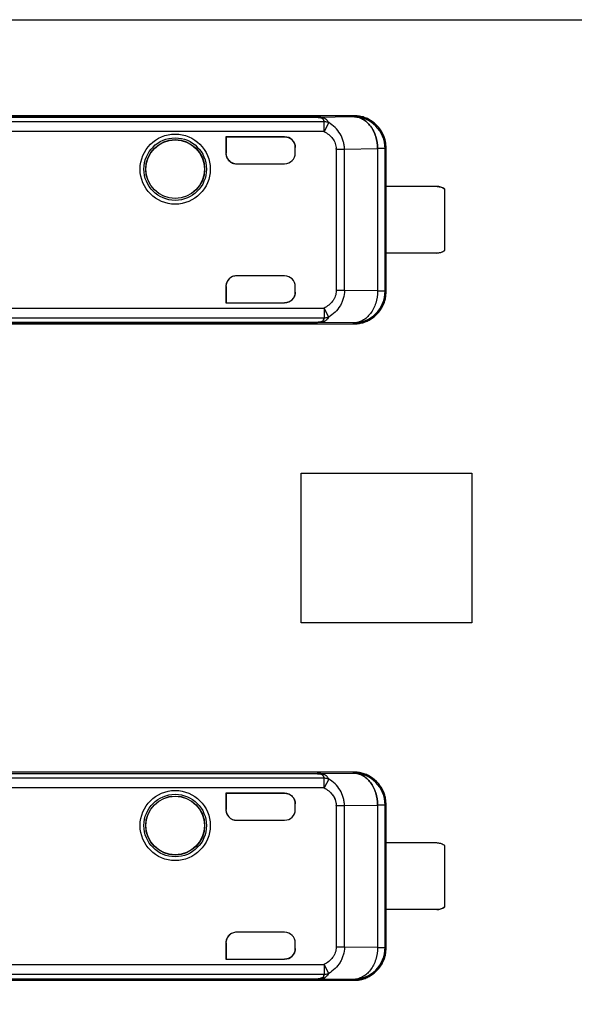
# Model space of a CAD drawing. Header units: millimetres. Extents: x 0 to 210, y 0 to 297.
# Tile 13 of 52: x 59.406 to 60.272, y 149.673 to 151.21. Entities that reach past the tile are written whole.
import ezdxf
from ezdxf.enums import TextEntityAlignment as Align

# ---------------------------------------------------------------- set-up
doc = ezdxf.new("R2010")
doc.units = ezdxf.units.MM
doc.header["$LTSCALE"] = 19.36
doc.layers.get('0').update_dxf_attribs({"linetype": 'CONTINUOUS'})
doc.layers.add('Z_DIM_2D', color=7, linetype='CONTINUOUS')
doc.styles.add('TEXTSTYLE_3', font='helveticaneueltw1g-ltcn.otf')
doc.styles.add('TEXTSTYLE_4', font='gdt', dxfattribs={"width": 0.7})
doc.dimstyles.new('DIMSTYLE_1', dxfattribs={"dimtxt": 2.1, "dimasz": 3.5, "dimexe": 1.5, "dimexo": 0, "dimgap": 0.525, "dimtad": 0, "dimtih": 1, "dimtoh": 1, "dimlfac": 12.000005, "dimdsep": 46, "dimtxsty": 'TEXTSTYLE_3', "dimblk": '_FILLED', "dimblk1": '_FILLED', "dimblk2": '_FILLED', "dimcen": 0.09, "dimclrt": 5, "dimazin": 2, "dimtol": 1, "dimtp": 0.3, "dimtm": 0.3, "dimtfac": 1, "dimtofl": 0, "dimtmove": 0, "dimatfit": 3, "dimldrblk": '_FILLED', "dimfxl": 0, "dimtolj": 1, "dimarcsym": 0})
doc.dimstyles.new('DIMSTYLE_3', dxfattribs={"dimtxt": 2.1, "dimasz": 3.5, "dimexe": 1.5, "dimexo": 0, "dimgap": 0.525, "dimtad": 0, "dimtih": 1, "dimtoh": 1, "dimlfac": 12.000005, "dimdsep": 46, "dimtxsty": 'TEXTSTYLE_3', "dimblk": '_FILLED', "dimblk1": '_FILLED', "dimblk2": '_FILLED', "dimcen": 0.09, "dimclrt": 5, "dimazin": 2, "dimtol": 1, "dimtp": 0.4, "dimtm": 0.4, "dimtfac": 1, "dimtofl": 0, "dimtmove": 0, "dimatfit": 3, "dimldrblk": '_FILLED', "dimfxl": 0, "dimtolj": 1, "dimarcsym": 0})
doc.dimstyles.new('DIMSTYLE_4', dxfattribs={"dimtxt": 2.1, "dimasz": 3.5, "dimexe": 1.5, "dimexo": 0, "dimgap": 0.525, "dimtad": 0, "dimtih": 1, "dimtoh": 1, "dimlfac": 12.000005, "dimdsep": 46, "dimtxsty": 'TEXTSTYLE_3', "dimblk": '_FILLED', "dimblk1": '_FILLED', "dimblk2": '_FILLED', "dimcen": 0.09, "dimclrt": 5, "dimazin": 2, "dimtol": 1, "dimtp": 0.5, "dimtm": 0.5, "dimtfac": 1, "dimtofl": 0, "dimtmove": 0, "dimatfit": 3, "dimldrblk": '_FILLED', "dimfxl": 0, "dimtolj": 1, "dimarcsym": 0})

# ---------------------------------------------------------------- blocks, each defined once
blk = doc.blocks.new('*D5')
at = {"layer": 'Z_DIM_2D', "color": 2, "linetype": 'Continuous', "transparency": 16777216}
blk.add_line((66.2963, 151.1685), (66.2963, 146.4929), dxfattribs=at)
at = {"layer": 'Z_DIM_2D', "color": 5, "linetype": 'Continuous', "transparency": 16777216}
for s, height, style, p in [('0.3', 1.47, 'TEXTSTYLE_3', (67.0313, 145.4429)), ('`', 1.47, 'TEXTSTYLE_4', (67.0313, 142.9746)), ('139.5', 2.1, 'TEXTSTYLE_3', (67.3463, 141.2596))]:
    blk.add_text(s, height=height, rotation=90, dxfattribs=dict(at, style=style)).set_placement(p, align=Align.RIGHT)
blk = doc.blocks.new('_FILLED')
at = {"color": 0, "linetype": 'ByBlock'}
blk.add_solid([(0, 0), (-1, 0.125), (-1, -0.125)], dxfattribs=at)
blk = doc.blocks.new('_NONE')
blk = doc.blocks.new('*D7')
at = {"layer": 'Z_DIM_2D', "color": 2, "linetype": 'Continuous', "transparency": 16777216}
blk.add_line((76.713, 151.1685), (76.713, 146.4929), dxfattribs=at)
at = {"layer": 'Z_DIM_2D', "color": 5, "linetype": 'Continuous', "transparency": 16777216}
for s, height, style, p in [('0.3', 1.47, 'TEXTSTYLE_3', (77.448, 145.4429)), ('`', 1.47, 'TEXTSTYLE_4', (77.448, 142.9746)), ('264.5', 2.1, 'TEXTSTYLE_3', (77.763, 141.2596))]:
    blk.add_text(s, height=height, rotation=90, dxfattribs=dict(at, style=style)).set_placement(p, align=Align.RIGHT)
blk = doc.blocks.new('*D8')
at = {"layer": 'Z_DIM_2D', "color": 2, "linetype": 'Continuous', "transparency": 16777216}
blk.add_line((79.213, 151.1685), (79.213, 146.4929), dxfattribs=at)
at = {"layer": 'Z_DIM_2D', "color": 5, "linetype": 'Continuous', "transparency": 16777216}
for s, height, style, p in [('0.3', 1.47, 'TEXTSTYLE_3', (79.948, 145.4429)), ('`', 1.47, 'TEXTSTYLE_4', (79.948, 142.9746)), ('294.5', 2.1, 'TEXTSTYLE_3', (80.263, 141.2596))]:
    blk.add_text(s, height=height, rotation=90, dxfattribs=dict(at, style=style)).set_placement(p, align=Align.RIGHT)
blk = doc.blocks.new('*D10')
at = {"layer": 'Z_DIM_2D', "color": 2, "linetype": 'Continuous', "transparency": 16777216}
blk.add_line((89.6296, 151.1685), (89.6296, 146.4929), dxfattribs=at)
at = {"layer": 'Z_DIM_2D', "color": 5, "linetype": 'Continuous', "transparency": 16777216}
for s, height, style, p in [('0.4', 1.47, 'TEXTSTYLE_3', (90.3646, 145.4429)), ('`', 1.47, 'TEXTSTYLE_4', (90.3646, 142.9746)), ('419.5', 2.1, 'TEXTSTYLE_3', (90.6796, 141.2596))]:
    blk.add_text(s, height=height, rotation=90, dxfattribs=dict(at, style=style)).set_placement(p, align=Align.RIGHT)
blk = doc.blocks.new('*D12')
at = {"layer": 'Z_DIM_2D', "color": 2, "linetype": 'Continuous', "transparency": 16777216}
blk.add_line((100.0463, 151.1685), (100.0463, 146.4929), dxfattribs=at)
at = {"layer": 'Z_DIM_2D', "color": 5, "linetype": 'Continuous', "transparency": 16777216}
for s, height, style, p in [('0.4', 1.47, 'TEXTSTYLE_3', (100.7813, 145.4429)), ('`', 1.47, 'TEXTSTYLE_4', (100.7813, 142.9746)), ('544.5', 2.1, 'TEXTSTYLE_3', (101.0963, 141.2596))]:
    blk.add_text(s, height=height, rotation=90, dxfattribs=dict(at, style=style)).set_placement(p, align=Align.RIGHT)
blk = doc.blocks.new('*D13')
at = {"layer": 'Z_DIM_2D', "color": 2, "linetype": 'Continuous', "transparency": 16777216}
blk.add_line((102.5464, 151.1685), (102.5464, 146.4929), dxfattribs=at)
at = {"layer": 'Z_DIM_2D', "color": 5, "linetype": 'Continuous', "transparency": 16777216}
for s, height, style, p in [('0.4', 1.47, 'TEXTSTYLE_3', (103.2814, 145.4429)), ('`', 1.47, 'TEXTSTYLE_4', (103.2814, 142.9746)), ('574.5', 2.1, 'TEXTSTYLE_3', (103.5964, 141.2596))]:
    blk.add_text(s, height=height, rotation=90, dxfattribs=dict(at, style=style)).set_placement(p, align=Align.RIGHT)
blk = doc.blocks.new('*D15')
at = {"layer": 'Z_DIM_2D', "color": 2, "linetype": 'Continuous', "transparency": 16777216}
blk.add_line((112.963, 151.1685), (112.963, 146.4929), dxfattribs=at)
at = {"layer": 'Z_DIM_2D', "color": 5, "linetype": 'Continuous', "transparency": 16777216}
for s, height, style, p in [('0.5', 1.47, 'TEXTSTYLE_3', (113.698, 145.4429)), ('`', 1.47, 'TEXTSTYLE_4', (113.698, 142.9746)), ('699.5', 2.1, 'TEXTSTYLE_3', (114.013, 141.2596))]:
    blk.add_text(s, height=height, rotation=90, dxfattribs=dict(at, style=style)).set_placement(p, align=Align.RIGHT)
blk = doc.blocks.new('*D17')
at = {"layer": 'Z_DIM_2D', "color": 2, "linetype": 'Continuous', "transparency": 16777216}
blk.add_line((123.3797, 151.1685), (123.3797, 146.4929), dxfattribs=at)
at = {"layer": 'Z_DIM_2D', "color": 5, "linetype": 'Continuous', "transparency": 16777216}
for s, height, style, p in [('0.5', 1.47, 'TEXTSTYLE_3', (124.1147, 145.4429)), ('`', 1.47, 'TEXTSTYLE_4', (124.1147, 142.9746)), ('824.5', 2.1, 'TEXTSTYLE_3', (124.4297, 141.2596))]:
    blk.add_text(s, height=height, rotation=90, dxfattribs=dict(at, style=style)).set_placement(p, align=Align.RIGHT)
blk = doc.blocks.new('*D18')
at = {"layer": 'Z_DIM_2D', "color": 2, "linetype": 'Continuous', "transparency": 16777216}
blk.add_line((125.8797, 151.1685), (125.8797, 146.4929), dxfattribs=at)
at = {"layer": 'Z_DIM_2D', "color": 5, "linetype": 'Continuous', "transparency": 16777216}
for s, height, style, p in [('0.5', 1.47, 'TEXTSTYLE_3', (126.6147, 145.4429)), ('`', 1.47, 'TEXTSTYLE_4', (126.6147, 142.9746)), ('854.5', 2.1, 'TEXTSTYLE_3', (126.9297, 141.2596))]:
    blk.add_text(s, height=height, rotation=90, dxfattribs=dict(at, style=style)).set_placement(p, align=Align.RIGHT)
blk = doc.blocks.new('*D20')
at = {"layer": 'Z_DIM_2D', "color": 2, "linetype": 'Continuous', "transparency": 16777216}
blk.add_line((136.2963, 151.1685), (136.2963, 146.4929), dxfattribs=at)
at = {"layer": 'Z_DIM_2D', "color": 5, "linetype": 'Continuous', "transparency": 16777216}
for s, height, style, p in [('0.5', 1.47, 'TEXTSTYLE_3', (137.0313, 145.4429)), ('`', 1.47, 'TEXTSTYLE_4', (137.0313, 142.9746)), ('979.5', 2.1, 'TEXTSTYLE_3', (137.3463, 141.2596))]:
    blk.add_text(s, height=height, rotation=90, dxfattribs=dict(at, style=style)).set_placement(p, align=Align.RIGHT)
blk = doc.blocks.new('*D22')
at = {"layer": 'Z_DIM_2D', "color": 2, "linetype": 'Continuous', "transparency": 16777216}
for p, q in [((146.713, 151.1685), (146.713, 148.9573)), ((146.713, 148.9573), (144.5733, 148.2508)), ((144.5733, 148.2508), (144.5733, 146.4929))]:
    blk.add_line(p, q, dxfattribs=at)
at = {"layer": 'Z_DIM_2D', "color": 5, "linetype": 'Continuous', "transparency": 16777216}
for s, height, style, p in [('0.5', 1.47, 'TEXTSTYLE_3', (145.3083, 145.4429)), ('`', 1.47, 'TEXTSTYLE_4', (145.3083, 142.9746)), ('1104.5', 2.1, 'TEXTSTYLE_3', (145.6233, 141.2596))]:
    blk.add_text(s, height=height, rotation=90, dxfattribs=dict(at, style=style)).set_placement(p, align=Align.RIGHT)
blk = doc.blocks.new('*D23')
at = {"layer": 'Z_DIM_2D', "color": 2, "linetype": 'Continuous', "transparency": 16777216}
blk.add_line((147.9213, 149.8101), (147.9213, 146.4929), dxfattribs=at)
at = {"layer": 'Z_DIM_2D', "color": 5, "linetype": 'Continuous', "transparency": 16777216}
for s, height, style, p in [('0.5', 1.47, 'TEXTSTYLE_3', (148.6563, 145.4429)), ('`', 1.47, 'TEXTSTYLE_4', (148.6563, 142.9746)), ('1119', 2.1, 'TEXTSTYLE_3', (148.9713, 141.2596))]:
    blk.add_text(s, height=height, rotation=90, dxfattribs=dict(at, style=style)).set_placement(p, align=Align.RIGHT)

msp = doc.modelspace()

# ---------------------------------------------------------------- linework, layer by layer
at = {"color": 7, "linetype": 'Continuous'}
for p, q in [((56.05887, 151.21013), (66.11718, 151.21013)), ((59.8703, 151.05773), (59.87046, 151.05772)), ((59.87182, 151.05763), (59.87457, 151.05731)), ((59.87545, 151.05714), (59.87193, 151.05762)), ((59.88041, 151.05292), (59.88094, 151.05071)), ((59.88096, 151.05059), (59.88041, 151.05292)), ((59.88511, 151.05365), (59.88515, 151.05361)), ((59.88511, 151.05365), (59.88515, 151.05361)), ((59.87447, 150.7373), (59.87062, 150.73711)), ((59.87456, 150.73797), (59.87184, 150.73764)), ((59.87191, 150.73765), (59.87554, 150.73815)), ((59.87726, 150.73769), (59.87447, 150.7373)), ((59.87726, 150.73769), (59.87983, 150.73833)), ((59.87971, 150.7383), (59.87729, 150.7377)), ((59.87983, 150.73833), (59.88178, 150.73913)), ((59.88148, 150.73898), (59.87986, 150.73834)), ((59.8804, 150.74233), (59.88096, 150.74469)), ((59.88094, 150.74457), (59.8804, 150.74233)), ((59.84498, 150.26847), (59.84498, 150.5018)), ((59.84498, 150.5018), (60.11165, 150.5018)), ((60.11165, 150.5018), (60.11165, 150.26847)), ((60.11165, 150.26847), (59.84498, 150.26847)), ((59.8703, 150.03273), (59.87046, 150.03272)), ((59.87182, 150.03263), (59.87457, 150.03231)), ((59.87545, 150.03214), (59.87193, 150.03262)), ((59.88041, 150.02792), (59.88094, 150.02572)), ((59.88096, 150.02559), (59.88041, 150.02792)), ((59.88511, 150.02865), (59.88515, 150.02862)), ((59.88511, 150.02865), (59.88515, 150.02862)), ((59.87447, 149.7123), (59.87062, 149.71211)), ((59.87456, 149.71297), (59.87184, 149.71264)), ((59.87191, 149.71265), (59.87554, 149.71315)), ((59.87726, 149.71269), (59.87447, 149.7123)), ((59.87726, 149.71269), (59.87983, 149.71333)), ((59.87971, 149.7133), (59.87729, 149.7127)), ((59.87983, 149.71333), (59.88178, 149.71413)), ((59.88148, 149.71398), (59.87986, 149.71334)), ((59.8804, 149.71733), (59.88096, 149.71969)), ((59.88094, 149.71957), (59.8804, 149.71733))]:
    msp.add_line(p, q, dxfattribs=at)
at = {"color": 6, "linetype": 'Continuous'}
for p, q in [((59.9273, 151.06014), (59.14012, 151.06014)), ((59.72762, 151.02726), (59.72762, 151.0018)), ((59.72762, 151.02726), (59.72784, 151.02722)), ((59.81929, 151.02726), (59.72762, 151.02726)), ((59.72784, 151.02722), (59.72784, 151.0018)), ((59.72784, 151.02722), (59.81929, 151.02722)), ((59.83595, 151.0018), (59.83595, 151.01059)), ((59.97762, 150.94972), (59.97762, 151.01014)), ((59.74429, 150.98514), (59.81929, 150.98514)), ((59.97744, 150.94972), (59.97744, 150.84555)), ((60.05679, 150.94972), (59.97744, 150.94972)), ((60.06929, 150.84972), (60.06929, 150.94555)), ((60.05679, 150.84555), (59.97744, 150.84555)), ((59.97762, 150.78513), (59.97762, 150.84555)), ((59.81929, 150.81014), (59.74429, 150.81014)), ((59.72762, 150.79347), (59.72762, 150.76801)), ((59.72784, 150.79347), (59.72784, 150.76806)), ((59.83595, 150.78468), (59.83595, 150.79347)), ((59.72762, 150.76801), (59.72784, 150.76806)), ((59.72762, 150.76801), (59.81929, 150.76801)), ((59.72784, 150.76806), (59.81929, 150.76806)), ((59.14012, 150.73514), (59.9273, 150.73514)), ((59.92624, 150.73652), (59.9273, 150.73514)), ((59.9273, 150.03514), (59.14012, 150.03514)), ((59.72762, 150.00226), (59.72762, 149.9768)), ((59.72762, 150.00226), (59.72784, 150.00222)), ((59.81929, 150.00226), (59.72762, 150.00226)), ((59.72784, 150.00222), (59.72784, 149.9768)), ((59.72784, 150.00222), (59.81929, 150.00222)), ((59.83595, 149.9768), (59.83595, 149.9856)), ((59.97762, 149.92472), (59.97762, 149.98514)), ((59.74429, 149.96014), (59.81929, 149.96014)), ((59.97744, 149.92472), (59.97744, 149.82055)), ((60.05679, 149.92472), (59.97744, 149.92472)), ((60.06929, 149.82472), (60.06929, 149.92055)), ((60.05679, 149.82055), (59.97744, 149.82055)), ((59.97762, 149.76014), (59.97762, 149.82055)), ((59.81929, 149.78514), (59.74429, 149.78514)), ((59.72762, 149.76847), (59.72762, 149.74301)), ((59.72784, 149.76847), (59.72784, 149.74306)), ((59.83595, 149.75968), (59.83595, 149.76847)), ((59.72762, 149.74301), (59.72784, 149.74306)), ((59.72762, 149.74301), (59.81929, 149.74301)), ((59.72784, 149.74306), (59.81929, 149.74306)), ((59.14012, 149.71014), (59.9273, 149.71014)), ((59.92624, 149.71152), (59.9273, 149.71014))]:
    msp.add_line(p, q, dxfattribs=at)
at = {"color": 9, "linetype": 'Continuous'}
for p, q in [((59.9273, 151.06014), (59.92644, 151.05875)), ((59.05461, 151.05817), (59.87031, 151.05817)), ((59.8703, 151.05773), (59.05461, 151.05773)), ((59.88096, 151.05059), (59.25312, 151.05059)), ((59.8703, 151.05817), (59.8703, 151.05773)), ((59.87031, 151.05817), (59.92644, 151.05875)), ((59.88096, 151.03565), (59.88096, 151.05059)), ((59.8881, 151.04942), (59.88096, 151.03565)), ((59.88096, 151.03565), (59.25806, 151.03565)), ((59.81929, 151.02726), (59.81929, 151.02722)), ((59.72784, 151.0018), (59.72762, 151.0018)), ((59.89992, 151.00821), (59.89992, 150.78706)), ((59.89992, 151.00821), (59.91269, 151.00821)), ((59.91269, 151.00821), (59.96454, 151.00875)), ((59.91269, 150.78706), (59.91269, 151.00821)), ((59.96454, 151.00875), (59.96454, 150.78652)), ((59.97623, 151.00875), (59.96454, 151.00875)), ((59.97762, 151.01014), (59.97623, 151.00875)), ((59.97623, 150.78652), (59.97623, 151.00875)), ((59.72762, 150.79347), (59.72784, 150.79347)), ((59.91269, 150.78706), (59.89992, 150.78706)), ((59.96454, 150.78652), (59.91269, 150.78706)), ((59.96454, 150.78652), (59.97623, 150.78652)), ((59.97623, 150.78652), (59.97762, 150.78513)), ((59.81929, 150.76806), (59.81929, 150.76801)), ((59.25806, 150.75962), (59.88096, 150.75962)), ((59.88096, 150.75962), (59.88096, 150.74469)), ((59.8881, 150.74586), (59.88096, 150.75962)), ((59.05461, 150.73754), (59.8703, 150.73754)), ((59.87031, 150.7371), (59.05461, 150.7371)), ((59.25322, 150.74469), (59.88096, 150.74469)), ((59.8703, 150.73754), (59.87031, 150.7371)), ((59.92624, 150.73652), (59.87031, 150.7371)), ((59.87184, 150.73764), (59.8754, 150.7381)), ((59.05461, 150.03317), (59.87031, 150.03317)), ((59.8703, 150.03273), (59.05461, 150.03273)), ((59.8703, 150.03317), (59.8703, 150.03273)), ((59.87031, 150.03317), (59.92644, 150.03375)), ((59.9273, 150.03514), (59.92644, 150.03375)), ((59.88096, 150.02559), (59.25312, 150.02559)), ((59.88096, 150.01065), (59.88096, 150.02559)), ((59.8881, 150.02442), (59.88096, 150.01065)), ((59.88096, 150.01065), (59.25806, 150.01065)), ((59.81929, 150.00226), (59.81929, 150.00222)), ((59.91269, 149.98321), (59.96454, 149.98375)), ((59.96454, 149.98375), (59.96454, 149.76152)), ((59.97623, 149.98375), (59.96454, 149.98375)), ((59.97762, 149.98514), (59.97623, 149.98375)), ((59.97623, 149.76152), (59.97623, 149.98375)), ((59.72784, 149.9768), (59.72762, 149.9768)), ((59.89992, 149.98321), (59.89992, 149.76206)), ((59.89992, 149.98321), (59.91269, 149.98321)), ((59.91269, 149.76206), (59.91269, 149.98321)), ((59.72762, 149.76847), (59.72784, 149.76847)), ((59.91269, 149.76206), (59.89992, 149.76206)), ((59.96454, 149.76152), (59.91269, 149.76206)), ((59.96454, 149.76152), (59.97623, 149.76152)), ((59.97623, 149.76152), (59.97762, 149.76014)), ((59.81929, 149.74306), (59.81929, 149.74301)), ((59.25806, 149.73462), (59.88096, 149.73462)), ((59.88096, 149.73462), (59.88096, 149.71969)), ((59.8881, 149.72086), (59.88096, 149.73462)), ((59.05461, 149.71254), (59.8703, 149.71254)), ((59.87031, 149.71211), (59.05461, 149.71211)), ((59.25322, 149.71969), (59.88096, 149.71969)), ((59.8703, 149.71254), (59.87031, 149.71211)), ((59.92624, 149.71152), (59.87031, 149.71211)), ((59.87184, 149.71264), (59.8754, 149.7131))]:
    msp.add_line(p, q, dxfattribs=at)
at = {"color": 6, "linetype": 'Continuous'}
for centre, radius in [((59.64845, 150.9768), 0.05475), ((59.64845, 150.9768), 0.04583), ((59.64845, 149.9518), 0.05475), ((59.64845, 149.9518), 0.04583)]:
    msp.add_circle(centre, radius, dxfattribs=at)
at = {"color": 9, "linetype": 'Continuous'}
for centre, radius in [((59.64845, 150.9768), 0.04882), ((59.64845, 150.9768), 0.04602), ((59.64845, 149.9518), 0.04882), ((59.64845, 149.9518), 0.04602)]:
    msp.add_circle(centre, radius, dxfattribs=at)
at = {"color": 7, "linetype": 'Continuous'}
for centre, radius, start, end in [((59.92762, 151.01014), 0.05, 0.00001, 90.36683), ((59.86715, 150.99976), 0.05806, 85.46748, 86.88922), ((59.86599, 150.97951), 0.07834, 86.61644, 86.73068), ((59.87017, 151.0074), 0.05077, 89.14946, 89.49676), ((59.86623, 150.98356), 0.07428, 86.49663, 86.61668), ((59.86651, 150.98806), 0.06978, 86.36959, 86.49664), ((59.87019, 151.00854), 0.04963, 88.80025, 89.14945), ((59.86727, 150.99978), 0.05803, 85.50429, 86.3896), ((59.87021, 151.00964), 0.04852, 88.44958, 88.80026), ((59.8678, 151.00811), 0.04969, 85.23539, 85.44836), ((59.87085, 151.0356), 0.02202, 79.96347, 80.27325), ((59.87106, 151.0368), 0.0208, 77.56069, 79.97504), ((59.87255, 151.04372), 0.01373, 76.90851, 77.78173), ((59.87309, 151.04599), 0.01139, 75.9965, 77.53698), ((59.87286, 151.04508), 0.01234, 76.43421, 76.90013), ((59.87304, 151.04582), 0.01157, 75.46321, 76.43631), ((59.87225, 151.0311), 0.02695, 79.44599, 79.88324), ((59.87239, 151.03185), 0.02619, 79.00516, 79.44602), ((59.87603, 151.05285), 0.00386, 50.26797, 51.60259), ((59.87569, 151.05248), 0.00437, 46.33323, 50.50972), ((59.87614, 151.05299), 0.00369, 48.91235, 50.26787), ((59.87495, 151.05162), 0.0055, 47.04759, 48.90211), ((59.87279, 151.05026), 0.00807, 24.17874, 25.58867), ((59.87229, 151.04982), 0.00869, 20.93235, 25.75349), ((59.87211, 151.04996), 0.00881, 19.63349, 24.12713), ((59.87554, 151.05002), 0.00544, 5.92806, 7.29963), ((59.877, 151.04682), 0.01048, 63.29879, 64.03197), ((59.87705, 151.04693), 0.01035, 62.54697, 63.2949), ((59.87693, 151.04669), 0.01062, 61.79334, 62.54622), ((59.87679, 151.04644), 0.01091, 61.01836, 61.79396), ((59.87403, 151.04265), 0.01562, 44.80087, 45.64193), ((59.8741, 151.04272), 0.01552, 43.88006, 44.60844), ((59.8742, 151.04282), 0.01537, 43.07607, 43.88021), ((59.87307, 151.04211), 0.01672, 25.9209, 26.54169), ((59.74429, 151.00181), 0.01667, 180.01109, 223.47821), ((59.74451, 151.00181), 0.01667, 180.01109, 180.7737), ((59.87143, 151.00771), 0.0285, 1.01019, 2.19934), ((59.74429, 151.0018), 0.01667, 224.24032, 269.99998), ((59.74429, 150.79347), 0.01667, 134.234, 179.98887), ((59.74429, 150.79347), 0.01667, 90.00002, 133.47178), ((59.74451, 150.79347), 0.01667, 179.22628, 179.98887), ((59.92762, 150.78513), 0.05, 269.63335, 359.99999), ((59.86705, 150.79724), 0.05979, 273.11921, 274.47581), ((59.86619, 150.81268), 0.07525, 273.13645, 273.29279), ((59.87016, 150.78885), 0.05174, 270.16219, 270.51125), ((59.86614, 150.81356), 0.07613, 273.29278, 273.44457), ((59.86711, 150.79789), 0.06043, 273.41099, 274.48386), ((59.8678, 150.78727), 0.04979, 274.51442, 274.73366), ((59.87088, 150.75951), 0.02186, 279.70574, 280.02617), ((59.87114, 150.75808), 0.0204, 279.99944, 282.44484), ((59.87306, 150.74937), 0.01148, 282.44135, 283.93797), ((59.87284, 150.75028), 0.01242, 282.55106, 283.45314), ((59.87299, 150.74965), 0.01177, 283.44933, 284.39291), ((59.87598, 150.74247), 0.00393, 308.26904, 309.61247), ((59.8757, 150.74279), 0.00436, 309.07735, 313.13693), ((59.87603, 150.74241), 0.00385, 309.61288, 310.96427), ((59.87463, 150.75445), 0.01693, 287.44399, 287.98024), ((59.87233, 150.74544), 0.00865, 334.18415, 338.91493), ((59.87266, 150.74507), 0.0082, 335.15093, 336.40395), ((59.87199, 150.74536), 0.00894, 336.42762, 340.19044), ((59.87557, 150.74525), 0.00541, 352.72133, 354.02422), ((59.87692, 150.74859), 0.01063, 295.34566, 296.06239), ((59.87706, 150.74831), 0.01033, 296.06487, 297.56568), ((59.87698, 150.74845), 0.01049, 297.56785, 298.36242), ((59.87678, 150.74883), 0.01092, 298.36359, 299.16754), ((59.86715, 149.97476), 0.05806, 85.46748, 86.88922), ((59.86599, 149.95451), 0.07834, 86.61644, 86.73068), ((59.87017, 149.9824), 0.05077, 89.14946, 89.49676), ((59.86623, 149.95856), 0.07428, 86.49663, 86.61668), ((59.86651, 149.96306), 0.06978, 86.36959, 86.49664), ((59.87019, 149.98354), 0.04963, 88.80025, 89.14945), ((59.86727, 149.97478), 0.05803, 85.50429, 86.3896), ((59.87021, 149.98464), 0.04852, 88.44958, 88.80026), ((59.8678, 149.98311), 0.04969, 85.23539, 85.44836), ((59.87085, 150.01061), 0.02202, 79.96347, 80.27325), ((59.87106, 150.0118), 0.0208, 77.56069, 79.97504), ((59.87255, 150.01872), 0.01373, 76.90851, 77.78173), ((59.87309, 150.02099), 0.01139, 75.9965, 77.53698), ((59.87286, 150.02008), 0.01234, 76.43421, 76.90013), ((59.87304, 150.02082), 0.01157, 75.46321, 76.43631), ((59.87225, 150.00611), 0.02695, 79.44599, 79.88324), ((59.87239, 150.00685), 0.02619, 79.00516, 79.44602), ((59.87603, 150.02785), 0.00386, 50.26797, 51.60259), ((59.87569, 150.02748), 0.00437, 46.33323, 50.50972), ((59.87614, 150.02799), 0.00369, 48.91235, 50.26787), ((59.87495, 150.02662), 0.0055, 47.04759, 48.90211), ((59.877, 150.02182), 0.01048, 63.29879, 64.03197), ((59.87705, 150.02193), 0.01035, 62.54697, 63.2949), ((59.87693, 150.02169), 0.01062, 61.79334, 62.54622), ((59.87679, 150.02144), 0.01091, 61.01836, 61.79396), ((59.92762, 149.98514), 0.05, 0.00001, 90.36683), ((59.87279, 150.02526), 0.00807, 24.17874, 25.58867), ((59.87229, 150.02482), 0.00869, 20.93235, 25.75349), ((59.87211, 150.02496), 0.00881, 19.63349, 24.12713), ((59.87554, 150.02502), 0.00544, 5.92806, 7.29963), ((59.87403, 150.01765), 0.01562, 44.80087, 45.64193), ((59.8741, 150.01772), 0.01552, 43.88006, 44.60844), ((59.8742, 150.01782), 0.01537, 43.07607, 43.88021), ((59.87307, 150.01711), 0.01672, 25.9209, 26.54169), ((59.87143, 149.98271), 0.0285, 1.01019, 2.19934), ((59.74429, 149.97681), 0.01667, 180.01109, 223.47821), ((59.74451, 149.97681), 0.01667, 180.01109, 180.7737), ((59.74429, 149.97681), 0.01667, 224.24032, 269.99998), ((59.74429, 149.76847), 0.01667, 90.00002, 133.47178), ((59.74429, 149.76847), 0.01667, 134.234, 179.98887), ((59.74451, 149.76847), 0.01667, 179.22628, 179.98887), ((59.92762, 149.76013), 0.05, 269.63335, 359.99999), ((59.86705, 149.77224), 0.05979, 273.11921, 274.47581), ((59.86619, 149.78768), 0.07525, 273.13645, 273.29279), ((59.87016, 149.76385), 0.05174, 270.16219, 270.51125), ((59.86614, 149.78856), 0.07613, 273.29278, 273.44457), ((59.86711, 149.77289), 0.06043, 273.41099, 274.48386), ((59.8678, 149.76227), 0.04979, 274.51442, 274.73366), ((59.87088, 149.73451), 0.02186, 279.70574, 280.02617), ((59.87114, 149.73308), 0.0204, 279.99944, 282.44484), ((59.87306, 149.72437), 0.01148, 282.44135, 283.93797), ((59.87284, 149.72528), 0.01242, 282.55106, 283.45314), ((59.87299, 149.72465), 0.01177, 283.44933, 284.39291), ((59.87598, 149.71747), 0.00393, 308.26904, 309.61247), ((59.8757, 149.71779), 0.00436, 309.07735, 313.13693), ((59.87603, 149.71741), 0.00385, 309.61288, 310.96427), ((59.87463, 149.72945), 0.01693, 287.44399, 287.98024), ((59.87233, 149.72044), 0.00865, 334.18415, 338.91493), ((59.87266, 149.72007), 0.0082, 335.15093, 336.40395), ((59.87199, 149.72036), 0.00894, 336.42762, 340.19044), ((59.87557, 149.72025), 0.00541, 352.72133, 354.02422), ((59.87692, 149.72359), 0.01063, 295.34566, 296.06239), ((59.87706, 149.72332), 0.01033, 296.06487, 297.56568), ((59.87698, 149.72345), 0.01049, 297.56785, 298.36242), ((59.87678, 149.72383), 0.01092, 298.36359, 299.16754)]:
    msp.add_arc(centre, radius, start, end, dxfattribs=at)
at = {"color": 9, "linetype": 'Continuous'}
for centre, radius, start, end in [((59.87318, 151.04837), 0.00907, 72.94491, 73.24754), ((59.92623, 150.78653), 0.05, 270.00935, 359.9952), ((59.87288, 150.74793), 0.01014, 284.35767, 285.8753), ((59.87306, 150.74728), 0.00947, 285.8836, 286.68112), ((59.87315, 150.747), 0.00918, 286.68376, 286.98433), ((59.87318, 150.02337), 0.00907, 72.94491, 73.24754), ((59.92623, 149.76153), 0.05, 270.00935, 359.9952), ((59.87288, 149.72293), 0.01014, 284.35767, 285.8753), ((59.87306, 149.72229), 0.00947, 285.8836, 286.68112), ((59.87315, 149.722), 0.00918, 286.68376, 286.98433)]:
    msp.add_arc(centre, radius, start, end, dxfattribs=at)
at = {"color": 6, "linetype": 'Continuous'}
for centre, radius, start, end in [((59.92623, 151.00875), 0.05, 0.00427, 89.67806), ((59.81929, 151.01055), 0.01667, 0.3868, 89.99983), ((59.81929, 151.0018), 0.01667, 270, 0), ((60.05679, 150.92889), 0.02083, 53.1301, 90), ((60.05679, 150.86639), 0.02083, 270, 306.8699), ((59.81929, 150.79347), 0.01667, 0, 90), ((59.81929, 150.78472), 0.01667, 270.00017, 359.61258), ((59.92623, 149.98375), 0.05, 0.00427, 89.67806), ((59.81929, 149.98555), 0.01667, 0.3868, 89.99983), ((59.81929, 149.9768), 0.01667, 270, 0), ((60.05679, 149.90389), 0.02083, 53.1301, 90), ((60.05679, 149.84139), 0.02083, 270, 306.8699), ((59.81929, 149.76847), 0.01667, 0, 90), ((59.81929, 149.75972), 0.01667, 270.00017, 359.61258)]:
    msp.add_arc(centre, radius, start, end, dxfattribs=at)
at = {"color": 7, "linetype": 'Continuous'}
for points, knots in [([(59.95501, 151.05197), (59.95299, 151.05334), (59.94873, 151.05578), (59.94185, 151.05838), (59.93464, 151.05986), (59.92975, 151.06015), (59.9273, 151.06014)], [0, 0, 0, 0, 0.2499866, 0.4999597, 0.7499564, 1, 1, 1, 1]), ([(59.87726, 151.05758), (59.87615, 151.05778), (59.87384, 151.05808), (59.87151, 151.05817), (59.8703, 151.05817)], [0, 0, 0, 0, 0.484218, 1, 1, 1, 1]), ([(59.87152, 151.05815), (59.872, 151.05814), (59.87383, 151.05806), (59.87565, 151.05787), (59.87698, 151.05763)], [0, 0, 0, 0, 0.260496, 1, 1, 1, 1]), ([(59.87584, 151.05705), (59.87636, 151.05692), (59.87727, 151.05662), (59.8781, 151.05614), (59.87843, 151.05588)], [0, 0, 0, 0, 0.5608523, 1, 1, 1, 1]), ([(59.87847, 151.05585), (59.87832, 151.05597), (59.87756, 151.05651), (59.87666, 151.05684), (59.87595, 151.05702)], [0, 0, 0, 0, 0.2066853, 1, 1, 1, 1]), ([(59.88511, 151.05365), (59.88466, 151.0541), (59.8837, 151.05498), (59.88121, 151.05662), (59.87891, 151.05729), (59.87726, 151.05758)], [0, 0, 0, 0, 0.2136691, 0.437035, 1, 1, 1, 1]), ([(59.87738, 151.05756), (59.87778, 151.05748), (59.87922, 151.05716), (59.88063, 151.05671), (59.88159, 151.05624)], [0, 0, 0, 0, 0.2765662, 1, 1, 1, 1]), ([(59.8787, 151.05565), (59.87885, 151.05551), (59.87939, 151.05494), (59.87981, 151.05427), (59.88007, 151.05374)], [0, 0, 0, 0, 0.2588716, 1, 1, 1, 1]), ([(59.88012, 151.05359), (59.87985, 151.05415), (59.87943, 151.05487), (59.87886, 151.05549), (59.87871, 151.05564)], [0, 0, 0, 0, 0.7434458, 1, 1, 1, 1]), ([(59.88208, 151.05598), (59.88235, 151.05583), (59.88338, 151.05521), (59.88431, 151.05444), (59.88495, 151.05381)], [0, 0, 0, 0, 0.2585768, 1, 1, 1, 1]), ([(59.8881, 151.04942), (59.88772, 151.0502), (59.88682, 151.0517), (59.88572, 151.05304), (59.88511, 151.05365)], [0, 0, 0, 0, 0.504801, 1, 1, 1, 1]), ([(59.92644, 151.05875), (59.92894, 151.05873), (59.93401, 151.05803), (59.94123, 151.05506), (59.94785, 151.05034), (59.95361, 151.04404), (59.95834, 151.03643), (59.96305, 151.0248), (59.96451, 151.01518), (59.96454, 151.00875)], [0, 0, 0, 0, 0.1081781, 0.2190622, 0.3353341, 0.4577855, 0.5867612, 0.7212909, 1, 1, 1, 1]), ([(59.96454, 151.00875), (59.96453, 151.01518), (59.96267, 151.02774), (59.95574, 151.04176), (59.94788, 151.05033), (59.94125, 151.05507), (59.93402, 151.05803), (59.92894, 151.05873), (59.92644, 151.05875)], [0, 0, 0, 0, 0.278796, 0.5414867, 0.6641237, 0.7804872, 0.8917343, 1, 1, 1, 1]), ([(59.88096, 151.03565), (59.88351, 151.03425), (59.88838, 151.031), (59.8945, 151.02468), (59.89806, 151.01821), (59.8996, 151.01258), (59.8999, 151.00967), (59.89992, 151.00821)], [0, 0, 0, 0, 0.2501452, 0.5000887, 0.7497446, 0.8748769, 1, 1, 1, 1]), ([(59.97762, 151.01014), (59.97762, 151.01247), (59.97733, 151.01715), (59.97593, 151.02404), (59.97351, 151.03065), (59.97124, 151.03476), (59.96997, 151.03672)], [0, 0, 0, 0, 0.2500367, 0.5000335, 0.750011, 1, 1, 1, 1]), ([(59.72762, 151.0018), (59.72762, 151.00071), (59.72781, 150.99852), (59.72874, 150.99536), (59.73032, 150.99247), (59.73244, 150.98995), (59.73495, 150.98782), (59.73785, 150.98624), (59.74101, 150.98532), (59.7432, 150.98514), (59.74429, 150.98514)], [0, 0, 0, 0, 0.1250226, 0.2499983, 0.3749768, 0.5000052, 0.6250259, 0.7499983, 0.8749736, 1, 1, 1, 1]), ([(60.05744, 150.94971), (60.05954, 150.94965), (60.06361, 150.94894), (60.06724, 150.94702), (60.06883, 150.94589)], [0, 0, 0, 0, 0.5195758, 1, 1, 1, 1]), ([(60.06883, 150.84938), (60.06724, 150.84825), (60.0636, 150.84633), (60.05953, 150.84562), (60.05743, 150.84556)], [0, 0, 0, 0, 0.4804191, 1, 1, 1, 1]), ([(59.74429, 150.81014), (59.7432, 150.81014), (59.74101, 150.80995), (59.73785, 150.80902), (59.73496, 150.80744), (59.73244, 150.80532), (59.73031, 150.80281), (59.72873, 150.79991), (59.7278, 150.79675), (59.72762, 150.79456), (59.72762, 150.79347)], [0, 0, 0, 0, 0.1250227, 0.2499986, 0.3749772, 0.5000057, 0.6250263, 0.7499986, 0.8749737, 1, 1, 1, 1]), ([(59.96962, 150.75801), (59.97095, 150.75999), (59.97332, 150.76417), (59.97585, 150.77091), (59.97732, 150.77796), (59.97762, 150.78274), (59.97762, 150.78513)], [0, 0, 0, 0, 0.2499891, 0.4999646, 0.7499607, 1, 1, 1, 1]), ([(59.87842, 150.73938), (59.87809, 150.73912), (59.87725, 150.73865), (59.87635, 150.73835), (59.87583, 150.73822)], [0, 0, 0, 0, 0.4389837, 1, 1, 1, 1]), ([(59.87592, 150.73824), (59.87619, 150.73831), (59.87708, 150.73858), (59.87794, 150.739), (59.87845, 150.73941)], [0, 0, 0, 0, 0.3008944, 1, 1, 1, 1]), ([(59.88011, 150.74162), (59.88002, 150.74142), (59.87962, 150.74064), (59.87906, 150.73993), (59.87856, 150.7395)], [0, 0, 0, 0, 0.245609, 1, 1, 1, 1]), ([(59.88178, 150.73913), (59.88209, 150.73929), (59.88323, 150.73993), (59.88425, 150.74077), (59.88493, 150.74145)], [0, 0, 0, 0, 0.2640055, 1, 1, 1, 1]), ([(59.88492, 150.74144), (59.88471, 150.74123), (59.88384, 150.74043), (59.88288, 150.73973), (59.8821, 150.7393)], [0, 0, 0, 0, 0.2462632, 1, 1, 1, 1]), ([(59.8881, 150.74586), (59.8879, 150.74544), (59.88703, 150.74384), (59.88589, 150.74239), (59.88492, 150.74144)], [0, 0, 0, 0, 0.2532561, 1, 1, 1, 1]), ([(59.88493, 150.74145), (59.88524, 150.74176), (59.88646, 150.74311), (59.88745, 150.74465), (59.8881, 150.74586)], [0, 0, 0, 0, 0.2430122, 1, 1, 1, 1]), ([(59.9273, 150.73514), (59.9297, 150.73513), (59.93449, 150.7354), (59.94155, 150.73683), (59.94832, 150.73932), (59.95251, 150.74167), (59.95451, 150.74298)], [0, 0, 0, 0, 0.2500411, 0.5000383, 0.7500133, 1, 1, 1, 1]), ([(59.87726, 150.03258), (59.87615, 150.03278), (59.87384, 150.03308), (59.87151, 150.03317), (59.8703, 150.03317)], [0, 0, 0, 0, 0.484218, 1, 1, 1, 1]), ([(59.87152, 150.03315), (59.872, 150.03314), (59.87383, 150.03306), (59.87565, 150.03287), (59.87698, 150.03263)], [0, 0, 0, 0, 0.260496, 1, 1, 1, 1]), ([(59.87584, 150.03205), (59.87636, 150.03192), (59.87727, 150.03162), (59.8781, 150.03114), (59.87843, 150.03088)], [0, 0, 0, 0, 0.5608523, 1, 1, 1, 1]), ([(59.87847, 150.03085), (59.87832, 150.03097), (59.87756, 150.03151), (59.87666, 150.03184), (59.87595, 150.03202)], [0, 0, 0, 0, 0.2066853, 1, 1, 1, 1]), ([(59.88511, 150.02865), (59.88466, 150.0291), (59.8837, 150.02998), (59.88121, 150.03162), (59.87891, 150.03229), (59.87726, 150.03258)], [0, 0, 0, 0, 0.2136691, 0.437035, 1, 1, 1, 1]), ([(59.87738, 150.03256), (59.87778, 150.03248), (59.87922, 150.03216), (59.88063, 150.03171), (59.88159, 150.03124)], [0, 0, 0, 0, 0.2765662, 1, 1, 1, 1]), ([(59.8787, 150.03065), (59.87885, 150.03051), (59.87939, 150.02994), (59.87981, 150.02927), (59.88007, 150.02874)], [0, 0, 0, 0, 0.2588716, 1, 1, 1, 1]), ([(59.88012, 150.02859), (59.87985, 150.02915), (59.87943, 150.02988), (59.87886, 150.03049), (59.87871, 150.03064)], [0, 0, 0, 0, 0.7434458, 1, 1, 1, 1]), ([(59.88208, 150.03098), (59.88235, 150.03083), (59.88338, 150.03021), (59.88431, 150.02944), (59.88495, 150.02881)], [0, 0, 0, 0, 0.2585768, 1, 1, 1, 1]), ([(59.96454, 149.98375), (59.96453, 149.99018), (59.96267, 150.00274), (59.95574, 150.01676), (59.94788, 150.02534), (59.94125, 150.03007), (59.93402, 150.03303), (59.92894, 150.03373), (59.92644, 150.03375)], [0, 0, 0, 0, 0.278796, 0.5414867, 0.6641237, 0.7804872, 0.8917343, 1, 1, 1, 1]), ([(59.92644, 150.03375), (59.92894, 150.03373), (59.93401, 150.03303), (59.94123, 150.03006), (59.94785, 150.02534), (59.95361, 150.01904), (59.95834, 150.01143), (59.96305, 149.9998), (59.96451, 149.99018), (59.96454, 149.98375)], [0, 0, 0, 0, 0.1081781, 0.2190622, 0.3353341, 0.4577855, 0.5867612, 0.7212909, 1, 1, 1, 1]), ([(59.95501, 150.02697), (59.95299, 150.02834), (59.94873, 150.03078), (59.94185, 150.03338), (59.93464, 150.03486), (59.92975, 150.03515), (59.9273, 150.03514)], [0, 0, 0, 0, 0.2499866, 0.4999597, 0.7499564, 1, 1, 1, 1]), ([(59.8881, 150.02442), (59.88772, 150.0252), (59.88682, 150.0267), (59.88572, 150.02804), (59.88511, 150.02865)], [0, 0, 0, 0, 0.504801, 1, 1, 1, 1]), ([(59.88096, 150.01065), (59.88347, 150.00928), (59.88828, 150.00611), (59.89434, 149.99992), (59.89794, 149.99362), (59.89952, 149.9881), (59.89985, 149.98524), (59.89991, 149.98381)], [0, 0, 0, 0, 0.2501552, 0.500091, 0.7497491, 0.8748725, 1, 1, 1, 1]), ([(59.88096, 150.01065), (59.88351, 150.00925), (59.88838, 150.006), (59.8945, 149.99968), (59.89806, 149.99321), (59.8996, 149.98758), (59.8999, 149.98467), (59.89992, 149.98321)], [0, 0, 0, 0, 0.2501452, 0.5000887, 0.7497446, 0.8748769, 1, 1, 1, 1]), ([(59.97762, 149.98514), (59.97762, 149.98748), (59.97733, 149.99215), (59.97593, 149.99904), (59.97351, 150.00565), (59.97124, 150.00976), (59.96997, 150.01172)], [0, 0, 0, 0, 0.2500367, 0.5000335, 0.750011, 1, 1, 1, 1]), ([(59.72762, 149.9768), (59.72762, 149.97571), (59.72781, 149.97352), (59.72874, 149.97036), (59.73032, 149.96747), (59.73244, 149.96495), (59.73495, 149.96282), (59.73785, 149.96124), (59.74101, 149.96032), (59.7432, 149.96014), (59.74429, 149.96014)], [0, 0, 0, 0, 0.1250226, 0.2499983, 0.3749768, 0.5000052, 0.6250259, 0.7499983, 0.8749736, 1, 1, 1, 1]), ([(60.05744, 149.92471), (60.05954, 149.92465), (60.06361, 149.92394), (60.06724, 149.92202), (60.06883, 149.92089)], [0, 0, 0, 0, 0.5195758, 1, 1, 1, 1]), ([(60.06883, 149.82438), (60.06724, 149.82325), (60.0636, 149.82133), (60.05953, 149.82062), (60.05743, 149.82056)], [0, 0, 0, 0, 0.4804191, 1, 1, 1, 1]), ([(59.74429, 149.78514), (59.7432, 149.78514), (59.74101, 149.78495), (59.73785, 149.78402), (59.73496, 149.78244), (59.73244, 149.78032), (59.73031, 149.77781), (59.72873, 149.77492), (59.7278, 149.77175), (59.72762, 149.76956), (59.72762, 149.76847)], [0, 0, 0, 0, 0.1250227, 0.2499986, 0.3749772, 0.5000057, 0.6250263, 0.7499986, 0.8749737, 1, 1, 1, 1]), ([(59.96962, 149.73301), (59.97095, 149.73499), (59.97332, 149.73917), (59.97585, 149.74591), (59.97732, 149.75296), (59.97762, 149.75774), (59.97762, 149.76014)], [0, 0, 0, 0, 0.2499891, 0.4999646, 0.7499607, 1, 1, 1, 1]), ([(59.87842, 149.71438), (59.87809, 149.71413), (59.87725, 149.71365), (59.87635, 149.71335), (59.87583, 149.71322)], [0, 0, 0, 0, 0.4389837, 1, 1, 1, 1]), ([(59.87592, 149.71324), (59.87619, 149.71331), (59.87707, 149.71357), (59.87792, 149.71399), (59.87842, 149.71438)], [0, 0, 0, 0, 0.3052213, 1, 1, 1, 1]), ([(59.88011, 149.71662), (59.88002, 149.71642), (59.87962, 149.71564), (59.87906, 149.71494), (59.87856, 149.7145)], [0, 0, 0, 0, 0.245609, 1, 1, 1, 1]), ([(59.88178, 149.71413), (59.88209, 149.71429), (59.88323, 149.71493), (59.88425, 149.71577), (59.88493, 149.71645)], [0, 0, 0, 0, 0.2640055, 1, 1, 1, 1]), ([(59.88492, 149.71644), (59.88471, 149.71623), (59.88384, 149.71543), (59.88288, 149.71473), (59.8821, 149.7143)], [0, 0, 0, 0, 0.2462632, 1, 1, 1, 1]), ([(59.8881, 149.72086), (59.8879, 149.72044), (59.88703, 149.71884), (59.88589, 149.71739), (59.88492, 149.71644)], [0, 0, 0, 0, 0.2532561, 1, 1, 1, 1]), ([(59.88493, 149.71645), (59.88524, 149.71676), (59.88646, 149.71811), (59.88745, 149.71965), (59.8881, 149.72086)], [0, 0, 0, 0, 0.2430122, 1, 1, 1, 1]), ([(59.9273, 149.71014), (59.9297, 149.71013), (59.93449, 149.7104), (59.94155, 149.71183), (59.94832, 149.71432), (59.95251, 149.71667), (59.95451, 149.71798)], [0, 0, 0, 0, 0.2500411, 0.5000383, 0.7500133, 1, 1, 1, 1])]:
    msp.add_open_spline(points, degree=3, knots=knots, dxfattribs=at)
at = {"color": 9, "linetype": 'Continuous'}
for points, knots in [([(59.87182, 151.05763), (59.8722, 151.05762), (59.87353, 151.05753), (59.87487, 151.05734), (59.8758, 151.05706)], [0, 0, 0, 0, 0.281318, 1, 1, 1, 1]), ([(59.8881, 151.04942), (59.88754, 151.04963), (59.88524, 151.05039), (59.88278, 151.05066), (59.88096, 151.05059)], [0, 0, 0, 0, 0.2465613, 1, 1, 1, 1]), ([(59.91269, 151.00821), (59.91267, 151.01031), (59.91236, 151.01452), (59.9106, 151.02273), (59.90628, 151.03239), (59.89833, 151.04218), (59.89165, 151.04727), (59.8881, 151.04942)], [0, 0, 0, 0, 0.1258336, 0.2515638, 0.5019045, 0.751421, 1, 1, 1, 1]), ([(59.89992, 150.78706), (59.8999, 150.7856), (59.89961, 150.78269), (59.89847, 150.77845), (59.89666, 150.77445), (59.89353, 150.76953), (59.88841, 150.76423), (59.88351, 150.76102), (59.88096, 150.75962)], [0, 0, 0, 0, 0.1250501, 0.2500985, 0.3751655, 0.5002583, 0.7499954, 1, 1, 1, 1]), ([(59.91269, 150.78706), (59.91265, 150.78287), (59.91174, 150.77655), (59.90888, 150.76866), (59.90496, 150.76125), (59.89832, 150.75309), (59.89165, 150.748), (59.8881, 150.74586)], [0, 0, 0, 0, 0.250994, 0.3765364, 0.5018813, 0.7514259, 1, 1, 1, 1]), ([(59.96454, 150.78652), (59.96451, 150.78009), (59.96262, 150.76752), (59.95565, 150.7535), (59.94775, 150.74493), (59.9411, 150.7402), (59.93384, 150.73724), (59.92874, 150.73654), (59.92624, 150.73652)], [0, 0, 0, 0, 0.27849, 0.5410821, 0.6637508, 0.7801983, 0.8915746, 1, 1, 1, 1]), ([(59.88096, 150.74469), (59.88157, 150.74466), (59.88399, 150.74469), (59.88641, 150.7452), (59.8881, 150.74586)], [0, 0, 0, 0, 0.25278, 1, 1, 1, 1]), ([(59.87182, 150.03263), (59.8722, 150.03262), (59.87353, 150.03253), (59.87487, 150.03234), (59.8758, 150.03206)], [0, 0, 0, 0, 0.281318, 1, 1, 1, 1]), ([(59.8881, 150.02442), (59.88754, 150.02463), (59.88524, 150.02539), (59.88278, 150.02566), (59.88096, 150.02559)], [0, 0, 0, 0, 0.2465613, 1, 1, 1, 1]), ([(59.91269, 149.98321), (59.91267, 149.98531), (59.91236, 149.98952), (59.9106, 149.99773), (59.90628, 150.00739), (59.89833, 150.01718), (59.89165, 150.02227), (59.8881, 150.02442)], [0, 0, 0, 0, 0.1258336, 0.2515638, 0.5019045, 0.751421, 1, 1, 1, 1]), ([(59.89992, 149.76206), (59.8999, 149.76061), (59.89961, 149.75769), (59.89847, 149.75345), (59.89666, 149.74945), (59.89353, 149.74453), (59.88841, 149.73923), (59.88351, 149.73602), (59.88096, 149.73462)], [0, 0, 0, 0, 0.1250501, 0.2500985, 0.3751655, 0.5002583, 0.7499954, 1, 1, 1, 1]), ([(59.91269, 149.76206), (59.91265, 149.75787), (59.91174, 149.75155), (59.90888, 149.74366), (59.90496, 149.73625), (59.89832, 149.72809), (59.89165, 149.723), (59.8881, 149.72086)], [0, 0, 0, 0, 0.250994, 0.3765364, 0.5018813, 0.7514259, 1, 1, 1, 1]), ([(59.96454, 149.76152), (59.96451, 149.75509), (59.96262, 149.74252), (59.95565, 149.7285), (59.94775, 149.71993), (59.9411, 149.7152), (59.93384, 149.71224), (59.92874, 149.71154), (59.92624, 149.71152)], [0, 0, 0, 0, 0.27849, 0.5410821, 0.6637508, 0.7801983, 0.8915746, 1, 1, 1, 1]), ([(59.88096, 149.71969), (59.88157, 149.71966), (59.88399, 149.71969), (59.88641, 149.7202), (59.8881, 149.72086)], [0, 0, 0, 0, 0.25278, 1, 1, 1, 1])]:
    msp.add_open_spline(points, degree=3, knots=knots, dxfattribs=at)
at = {"color": 6, "linetype": 'Continuous'}
for points, knots in [([(59.81929, 151.02726), (59.81983, 151.02726), (59.82065, 151.02722), (59.82174, 151.02709), (59.82241, 151.02697), (59.82294, 151.02686), (59.82334, 151.02676), (59.82374, 151.02665), (59.82415, 151.02661), (59.82453, 151.02647), (59.82505, 151.0263), (59.82645, 151.02576), (59.82863, 151.02458), (59.83072, 151.0228), (59.83219, 151.02119), (59.83302, 151.0201), (59.83361, 151.01919), (59.83396, 151.0186), (59.83421, 151.01811), (59.83437, 151.01781), (59.83449, 151.01756), (59.83455, 151.01737), (59.83461, 151.01717), (59.8347, 151.01691), (59.83484, 151.0166), (59.83502, 151.01609), (59.83524, 151.01544), (59.83546, 151.01465), (59.83582, 151.01305), (59.83595, 151.01169), (59.83595, 151.01059)], [0, 0, 0, 0, 0.062519, 0.0937879, 0.1250563, 0.1406927, 0.15633, 0.171958, 0.18759, 0.2032309, 0.2188677, 0.2501354, 0.374994, 0.4999005, 0.5624245, 0.624945, 0.6562141, 0.6874849, 0.7031133, 0.7187693, 0.7265854, 0.7343882, 0.7422143, 0.7500297, 0.7656703, 0.7813063, 0.812575, 0.843844, 0.8751129, 1, 1, 1, 1]), ([(59.83595, 150.78468), (59.83595, 150.78359), (59.83579, 150.78195), (59.83533, 150.78009), (59.83502, 150.77919), (59.83484, 150.77867), (59.8347, 150.77836), (59.83461, 150.7781), (59.83456, 150.7779), (59.8345, 150.77771), (59.83438, 150.77746), (59.83422, 150.77716), (59.83397, 150.77667), (59.83363, 150.77608), (59.83303, 150.77517), (59.8322, 150.77408), (59.83072, 150.77248), (59.82862, 150.77071), (59.82645, 150.76953), (59.82505, 150.76898), (59.82453, 150.76881), (59.82414, 150.76867), (59.82374, 150.76862), (59.82334, 150.76851), (59.82294, 150.76841), (59.82241, 150.7683), (59.82174, 150.76819), (59.82065, 150.76805), (59.81983, 150.76801), (59.81929, 150.76801)], [0, 0, 0, 0, 0.1248873, 0.1874064, 0.2186752, 0.2343106, 0.249956, 0.2577677, 0.2655976, 0.2733952, 0.2812101, 0.2968743, 0.3125001, 0.3437715, 0.3750406, 0.4375603, 0.5000835, 0.6249981, 0.7498631, 0.7811311, 0.7967677, 0.8124075, 0.8280397, 0.8436707, 0.8593069, 0.8749435, 0.906212, 0.9374809, 1, 1, 1, 1]), ([(59.81929, 150.00226), (59.81983, 150.00226), (59.82065, 150.00222), (59.82174, 150.00209), (59.82241, 150.00197), (59.82294, 150.00186), (59.82334, 150.00176), (59.82374, 150.00165), (59.82415, 150.00161), (59.82453, 150.00147), (59.82505, 150.0013), (59.82645, 150.00076), (59.82863, 149.99958), (59.83072, 149.9978), (59.83219, 149.99619), (59.83302, 149.9951), (59.83361, 149.99419), (59.83396, 149.9936), (59.83421, 149.99311), (59.83437, 149.99281), (59.83449, 149.99256), (59.83455, 149.99237), (59.83461, 149.99217), (59.8347, 149.99191), (59.83484, 149.9916), (59.83502, 149.99109), (59.83524, 149.99044), (59.83546, 149.98965), (59.83582, 149.98805), (59.83595, 149.98669), (59.83595, 149.9856)], [0, 0, 0, 0, 0.062519, 0.0937879, 0.1250563, 0.1406927, 0.15633, 0.171958, 0.18759, 0.2032309, 0.2188677, 0.2501354, 0.374994, 0.4999005, 0.5624245, 0.624945, 0.6562141, 0.6874849, 0.7031133, 0.7187693, 0.7265854, 0.7343882, 0.7422143, 0.7500297, 0.7656703, 0.7813063, 0.812575, 0.843844, 0.8751129, 1, 1, 1, 1]), ([(59.83595, 149.75968), (59.83595, 149.75859), (59.83579, 149.75695), (59.83533, 149.75509), (59.83502, 149.75419), (59.83484, 149.75367), (59.8347, 149.75336), (59.83461, 149.7531), (59.83456, 149.7529), (59.8345, 149.75271), (59.83438, 149.75246), (59.83422, 149.75216), (59.83397, 149.75167), (59.83363, 149.75108), (59.83303, 149.75017), (59.8322, 149.74908), (59.83072, 149.74748), (59.82862, 149.74571), (59.82645, 149.74453), (59.82505, 149.74398), (59.82453, 149.74381), (59.82414, 149.74367), (59.82374, 149.74362), (59.82334, 149.74351), (59.82294, 149.74341), (59.82241, 149.7433), (59.82174, 149.74319), (59.82065, 149.74305), (59.81983, 149.74301), (59.81929, 149.74301)], [0, 0, 0, 0, 0.1248873, 0.1874064, 0.2186752, 0.2343106, 0.249956, 0.2577677, 0.2655976, 0.2733952, 0.2812101, 0.2968743, 0.3125001, 0.3437715, 0.3750406, 0.4375603, 0.5000835, 0.6249981, 0.7498631, 0.7811311, 0.7967677, 0.8124075, 0.8280397, 0.8436707, 0.8593069, 0.8749435, 0.906212, 0.9374809, 1, 1, 1, 1])]:
    msp.add_open_spline(points, degree=3, knots=knots, dxfattribs=at)
at = {"color": 7, "linetype": 'Continuous'}
for points in [[(59.88009, 150.74163), (59.8801, 150.74164), (59.88011, 150.74166), (59.88011, 150.74167)], [(59.87842, 149.71438), (59.87843, 149.71439), (59.87844, 149.7144), (59.87845, 149.71441)], [(59.88009, 149.71663), (59.8801, 149.71664), (59.88011, 149.71666), (59.88011, 149.71667)]]:
    msp.add_open_spline(points, degree=3, dxfattribs=at)

# ---------------------------------------------------------------- dimensions: what is measured, and where the dimension line sits
at = {"layer": 'Z_DIM_2D', "color": 2, "linetype": 'Continuous'}
for feature_location, offset, origin, dimstyle, picture, middle in [((66.29635, 151.16847), (0, -4.67556), (54.67137, 151.16847), 'DIMSTYLE_1', '*D5', (66.29635, 140.17776)), ((76.71298, 151.16847), (0, -4.67556), (54.67137, 151.16847), 'DIMSTYLE_1', '*D7', (76.71298, 140.17776)), ((79.21298, 151.16847), (0, -4.67556), (54.67137, 151.16847), 'DIMSTYLE_1', '*D8', (79.21298, 140.17776)), ((89.62962, 151.16847), (0, -4.67556), (54.67137, 151.16847), 'DIMSTYLE_3', '*D10', (89.62962, 140.17776)), ((100.04627, 151.16847), (0, -4.67556), (54.67137, 151.16847), 'DIMSTYLE_3', '*D12', (100.04627, 140.17776)), ((102.5464, 151.16847), (0, -4.67556), (54.67137, 151.16847), 'DIMSTYLE_3', '*D13', (102.5464, 140.17776)), ((112.96304, 151.16847), (0, -4.67556), (54.67137, 151.16847), 'DIMSTYLE_4', '*D15', (112.96304, 140.17776)), ((123.37968, 151.16847), (0, -4.67556), (54.67137, 151.16847), 'DIMSTYLE_4', '*D17', (123.37968, 140.17776)), ((125.87968, 151.16847), (0, -4.67556), (54.67137, 151.16847), 'DIMSTYLE_4', '*D18', (125.87968, 140.17776)), ((136.29632, 151.16847), (0, -4.67556), (54.67137, 151.16847), 'DIMSTYLE_4', '*D20', (136.29632, 140.17776)), ((146.71296, 151.16847), (-2.13969, -4.67556), (54.67137, 151.16847), 'DIMSTYLE_4', '*D22', (144.57327, 139.47253)), ((147.92129, 149.81014), (0, -3.31723), (54.67137, 149.81014), 'DIMSTYLE_4', '*D23', (147.92129, 140.53037))]:
    dim = msp.add_ordinate_dim(feature_location=feature_location, offset=offset, dtype=1, origin=origin, dimstyle=dimstyle, override={"dimblk1": 'NONE', "dimsah": 1}, dxfattribs=at)
    dim.commit()
    dim.dimension.update_dxf_attribs({"geometry": picture, "text_midpoint": middle})

doc.saveas('drawing.dxf')
